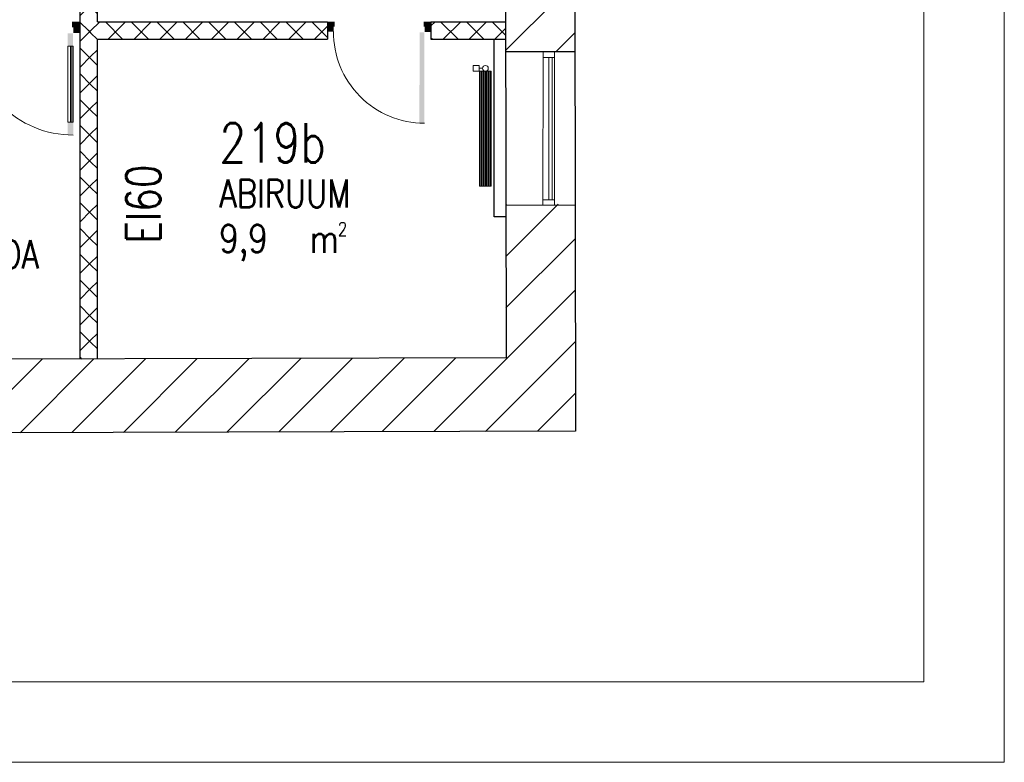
# Model space of a CAD drawing. Header units: millimetres. Extents: x 256092 to 341172, y 103077 to 145077.
# Tile 105 of 139: x 332601 to 341172, y 103077 to 109544. Entities that reach past the tile are written whole.
import ezdxf

# ---------------------------------------------------------------- set-up
doc = ezdxf.new("R2010")
doc.units = ezdxf.units.MM
doc.linetypes.add('3PK', pattern=[12, 4, -2, 0, -2, 0, -2, 0, -2])
doc.layers.get('0').update_dxf_attribs({"lineweight": 18})
for name, color, linetype, lineweight in [('0_Avatäited_Klaasitud-uks', 124, 'Continuous', 13), ('AVATÄIDE', 95, 'Continuous', 13), ('Kergplokk_', 84, 'Continuous', 25), ('SEINA VIIRUTUS', 8, 'Continuous', 18), ('UUS AVATÄIDE', 105, 'Continuous', 18)]:
    doc.layers.add(name, color=color, linetype=linetype, lineweight=lineweight)
for name, color, linetype in [('A8HNELIOT', 6, 'Continuous'), ('A8HNUMEROT', 6, 'Continuous'), ('A8HTXT', 3, 'Continuous'), ('PIPE-H1-COMPONENT-', 7, 'Continuous'), ('SEINAD', 7, 'Continuous'), ('TULETÕKE', 1, '3PK')]:
    doc.layers.add(name, color=color, linetype=linetype)
doc.styles.add('S', font='simplex', dxfattribs={"width": 0.8})
pattern_1 = [(45, (-1047627.23, 105532.54), (-224.5064, 224.5064), [])]
pattern_2 = [(45, (-3021365.05, 137950.32), (-112.2532015, 112.2532015), []), (135, (-3021365.05, 137950.32), (-112.2532015, -112.2532015), [])]

# ---------------------------------------------------------------- blocks, each defined once
blk = doc.blocks.new('A$C77986AB0')
at = {"layer": '0_Avatäited_Klaasitud-uks'}
for p, q in [((520.3, 1310.2), (730.8, 1309.1)), ((520.3, 1299.3), (730.8, 1298.2)), ((106.2, 80), (736.3, 81.1)), ((106.2, 69.1), (736.3, 70.2))]:
    blk.add_line(p, q, dxfattribs=at)
for points in [[(730.8, 1320.9), (730.7, 1275.5), (520.3, 1276.6), (520.4, 1322)], [(736.3, 58.4), (736.2, 103.8), (106.2, 102.7), (106.3, 57.3)]]:
    blk.add_lwpolyline(points, close=True, dxfattribs=at)
for centre, radius, start, end in [((813.9, 1298.4), 399.8, 183.24535, 275.02543), ((842.6, 57.4), 842.6, 89.56813, 180.03018)]:
    blk.add_arc(centre, radius, start, end, dxfattribs=at)
for points in [[(520.3, 1322), (414.1, 1322.3), (520.3, 1276.6), (414.7, 1275.7)], [(837.1, 1320.7), (730.8, 1320.9), (837.1, 1275.3), (731.4, 1274.3)], [(840.7, 1379.3), (840.6, 1322.7), (934.1, 1379.3), (934.1, 1322.7)], [(887.3, 1322.7), (887.3, 1312.6), (934.1, 1322.7), (934, 1312.5)], [(106.2, 57.4), (0, 57), (106.2, 102.7), (0.6, 103.6)], [(842.6, 58.6), (736.3, 58.4), (842.6, 104), (737, 105)], [(846.2, 0), (846.2, 56.6), (939.6, 0), (939.6, 56.6)], [(892.9, 56.6), (892.9, 66.7), (939.6, 56.6), (939.6, 66.8)]]:
    blk.add_solid(points, dxfattribs=at)
blk = doc.blocks.new('A$C666145C2')
at = {"layer": 'AVATÄIDE'}
blk.add_arc((97.6, 57.5), 843.4, 0, 90.46205, dxfattribs=at)
for points in [[(93.5, 957.5), (93.5, 900.9), (0, 957.5), (0, 900.9)], [(46.7, 900.9), (46.7, 890.7), (0, 900.9), (0, 890.7)], [(97, 58.7), (941, 57.5), (97, 104.1), (940.4, 104.1)], [(47.3, 56.6), (47.3, 66.8), (0.5, 56.6), (0.5, 66.8)], [(94, 0), (94, 56.6), (0.5, 0), (0.5, 56.6)]]:
    blk.add_solid(points, dxfattribs=at)
blk = doc.blocks.new('a8tila')
at = {"layer": 'A8HNELIOT', "color": 1, "style": 'S', "width": 0.8}
for s, height, p in [('m', 250, (803.5, -801.6)), ('2', 120, (1053.5, -651.6))]:
    blk.add_text(s, height=height, dxfattribs=at).set_placement(p)
at = {"layer": 'A8HNELIOT', "style": 'S', "width": 0.8}
blk.add_attdef('TILNEL', (0, -800), '', height=250, dxfattribs=at)
at = {"layer": 'A8HNUMEROT', "style": 'S', "width": 0.8}
blk.add_attdef('TILNUM', (0, 0), '', height=350, dxfattribs=at)
at = {"layer": 'A8HTXT', "style": 'S', "width": 0.8}
blk.add_attdef('TILTXT', (0, -400), '', height=250, dxfattribs=at)
blk = doc.blocks.new('*U139')
at = {"layer": 'PIPE-H1-COMPONENT-', "color": 1, "linetype": 'Continuous', "lineweight": 9}
for p, q in [((1771489.4, -17140.6, 517.5), (1771439.4, -17140.6, 517.5)), ((1771489.4, -17190.6, 517.5), (1771439.4, -17190.6, 517.5)), ((1771519.4, -17165.6, 517.5), (1771489.4, -17165.6, 517.5)), ((1771493.9, -18190.6, 550), (1771493.9, -17190.6, 550)), ((1771493.9, -17190.6, 550), (1771594.9, -17190.6, 550)), ((1771504, -17190.6, 550), (1771504, -18190.6, 550)), ((1771514.1, -17190.6, 550), (1771514.1, -18190.6, 550)), ((1771524.2, -17190.6, 550), (1771524.2, -18190.6, 550)), ((1771534.3, -17190.6, 550), (1771534.3, -18190.6, 550)), ((1771544.4, -17190.6, 550), (1771544.4, -18190.6, 550)), ((1771554.5, -17190.6, 550), (1771554.5, -18190.6, 550)), ((1771564.6, -17190.6, 550), (1771564.6, -18190.6, 550)), ((1771574.7, -17190.6, 550), (1771574.7, -18190.6, 550)), ((1771584.8, -17190.6, 550), (1771584.8, -18190.6, 550)), ((1771594.9, -17190.6, 550), (1771594.9, -18190.6, 550)), ((1771594.9, -18190.6, 550), (1771493.9, -18190.6, 550))]:
    blk.add_line(p, q, dxfattribs=at)
at = {"layer": 'PIPE-H1-COMPONENT-', "color": 7, "linetype": 'Continuous', "lineweight": 9}
blk.add_circle((1771544.4, -17165.6, 517.5), 25, dxfattribs=at)
at = {"layer": 'PIPE-H1-COMPONENT-', "color": 1, "linetype": 'Continuous', "lineweight": 9, "extrusion": (-1, 0, 0)}
for centre in [(1771439.4, -17165.6, 517.5), (1771489.4, -17165.6, 517.5)]:
    blk.add_ellipse(centre, major_axis=(0, -25), ratio=1, start_param=0, end_param=3.141593, dxfattribs=at)

msp = doc.modelspace()

# ---------------------------------------------------------------- hatches: boundary and pattern name
at = {"layer": 'Kergplokk_'}
h = msp.add_hatch(dxfattribs=at)
h.set_pattern_fill('ANSI37', color=256, scale=50)
h.set_pattern_definition(pattern_2)
edge = h.paths.add_edge_path()
edge.add_ellipse((332485, 112139.9), major_axis=(-1155.6, 0), ratio=0.345498, start_angle=123.77731, end_angle=133.29655, ccw=False)
edge.add_line((333127.5, 111808), (333127.5, 109451.4))
edge.add_line((333127.5, 109451.4), (333218.5, 109451.4))
edge.add_line((333218.5, 109451.4), (333218.5, 106589.4))
edge.add_line((333218.5, 106589.4), (333277.5, 106589.6))
edge.add_line((333277.5, 106589.6), (333277.5, 109375.9))
edge.add_line((333277.5, 109375.9), (335279.7, 109375.9))
edge.add_line((335279.7, 109375.9), (335279.7, 109525.9))
edge.add_line((335279.7, 109525.9), (333277.5, 109525.9))
edge.add_line((333277.5, 109525.9), (333277.5, 111849.3))
h = msp.add_hatch(dxfattribs=at)
h.set_pattern_fill('ANSI37', color=256, scale=50)
h.set_pattern_definition(pattern_2)
h.paths.add_polyline_path([(333218.5, 109451.4), (333127.5, 109451.4), (333127.5, 106589.1), (333218.5, 106589.4)])
h = msp.add_hatch(dxfattribs=at)
h.set_pattern_fill('ANSI37', color=256, scale=50)
h.set_pattern_definition(pattern_2)
h.paths.add_polyline_path([(336829.7, 109525.9), (336179.6, 109526), (336179.6, 109376), (336829.9, 109375.9)])
at = {"layer": 'SEINA VIIRUTUS'}
h = msp.add_hatch(dxfattribs=at)
h.set_pattern_fill('ANSI31', color=256, scale=100)
h.set_pattern_definition(pattern_1)
h.paths.add_polyline_path([(337430.6, 110905.2), (336827.6, 110903.4), (336827.9, 110703.2), (336828.8, 110703.2), (336828.8, 110103.2), (336830.1, 109263.6), (337433.1, 109265.4)])
h = msp.add_hatch(dxfattribs=at)
h.set_pattern_fill('ANSI31', color=256, scale=100)
h.set_pattern_definition(pattern_1)
h.paths.add_polyline_path([(327630.3, 106573.1), (327628.9, 107909.7), (327033.7, 107908), (327035.8, 105931), (337438.1, 105961.4), (337435.1, 107938.4), (336832.1, 107936.5), (336834.1, 106599.9)])

# ---------------------------------------------------------------- linework, layer by layer
at = {"linetype": 'ByBlock', "lineweight": 0, "ltscale": 0.1}
for points in [[(264071.7, 103076.8), (341171.7, 103076.8), (341171.7, 145076.8), (264071.7, 145076.8)], [(340471.7, 144376.8), (266171.7, 144376.8), (266171.7, 103776.8), (340471.7, 103776.8)]]:
    msp.add_lwpolyline(points, close=True, dxfattribs=at)
at = {"layer": 'Kergplokk_'}
for p, q in [((333127.5, 106589.1), (333127.5, 112137.7)), ((333277.5, 109525.9), (333277.5, 112137.7)), ((333277.5, 109525.9), (335279.7, 109525.9)), ((335279.7, 109525.9), (335279.7, 109375.9)), ((336179.7, 109525.9), (336829.7, 109525.9)), ((336179.7, 109525.9), (336179.7, 109375.9)), ((333277.5, 109375.9), (335279.7, 109375.9)), ((333277.5, 106589.6), (333277.5, 109375.9)), ((336179.7, 109375.9), (336829.9, 109375.9))]:
    msp.add_line(p, q, dxfattribs=at)
msp.add_lwpolyline([(336832.2, 107827), (336729.7, 107827), (336730.1, 109375.9)], dxfattribs=at)
at = {"layer": 'SEINAD'}
for p, q in [((337395.5, 134138.1), (337438.1, 105961.4)), ((336806.9, 124608), (336834.1, 106599.9)), ((337433.1, 109265.4), (336830.1, 109263.6)), ((337435.1, 107928.4), (336832.1, 107926.5)), ((336834.1, 106599.9), (327630.3, 106573.1)), ((337438.1, 105961.4), (327035.8, 105931))]:
    msp.add_line(p, q, dxfattribs=at)
at = {"layer": 'UUS AVATÄIDE'}
for p, q in [((337155.7, 107927.5), (337156.4, 109265.3, 0)), ((337156.4, 109265.3, 0), (337156.4, 109215.3, 0)), ((337156.4, 109215.3), (337256.4, 109215.2)), ((337206.4, 109215.2), (337205.8, 107975.9, 0)), ((337236.4, 109215.2), (337206.4, 109215.2)), ((337235.8, 107975.9, 0), (337236.4, 109215.2)), ((337255.7, 107927.5, 0), (337256.4, 109215.2)), ((337256.4, 109215.2), (337256.4, 109265.2)), ((337256.4, 109265.2), (337256.4, 109215.2)), ((337205.8, 107975.9), (337235.8, 107975.9))]:
    msp.add_line(p, q, dxfattribs=at)
at = {"layer": 'UUS AVATÄIDE', "extrusion": (0, 0, -1)}
for p, q in [((337256.4, 109265.2), (337156.4, 109265.3)), ((337156.4, 109215.3, 0), (337256.4, 109215.2, 0)), ((337155.8, 107976), (337155.7, 107927.5)), ((337155.7, 107927.5), (337255.7, 107927.5)), ((337255.7, 107927.5), (337155.7, 107927.5)), ((337255.8, 107975.9), (337155.8, 107976)), ((337255.7, 107927.5), (337255.8, 107975.9))]:
    msp.add_line(p, q, dxfattribs=at)

# ---------------------------------------------------------------- block references
at = {"layer": '0_Avatäited_Klaasitud-uks', "xscale": 1.050240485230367, "yscale": 1.050240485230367, "zscale": 1.050240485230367, "rotation": 89.99999999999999}
msp.add_blockref('A$C77986AB0', (333127.5, 108539.1), dxfattribs=at)
at = {"layer": 'A8HTXT'}
ref = msp.add_blockref('a8tila', (334338.2, 108300.1), dxfattribs=dict(at, xscale=0.9800000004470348, yscale=0.9800000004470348, zscale=0.9800000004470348))
ref.add_attrib('TILNUM', '219b', (334338.2, 108300.1), dxfattribs={"layer": 'A8HNUMEROT', "color": 1, "height": 343, "style": 'S', "width": 0.8})
ref.add_attrib('TILTXT', 'ABIRUUM', (334338.2, 107908.1), dxfattribs={"color": 1, "height": 245, "style": 'S', "width": 0.8})
ref.add_attrib('TILNEL', '9,9', (334338.2, 107516.1), dxfattribs={"layer": 'A8HNELIOT', "color": 1, "height": 245, "style": 'S', "width": 0.8})
ref = msp.add_blockref('a8tila', (331364.4, 107769.9), dxfattribs=dict(at, xscale=0.9800000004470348, yscale=0.9800000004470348, zscale=0.9800000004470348))
ref.add_attrib('TILNUM', '220', (331364.4, 107769.9), dxfattribs={"layer": 'A8HNUMEROT', "color": 1, "height": 343, "style": 'S', "width": 0.8})
ref.add_attrib('TILTXT', 'TREPIKODA', (331364.4, 107377.9), dxfattribs={"color": 1, "height": 245, "style": 'S', "width": 0.8})
ref.add_attrib('TILNEL', '15,6', (331364.4, 106985.9), dxfattribs={"layer": 'A8HNELIOT', "color": 1, "height": 245, "style": 'S', "width": 0.8})
at = {"layer": 'AVATÄIDE', "linetype": 'Continuous', "xscale": -0.9399280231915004, "yscale": 0.9399280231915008, "zscale": 0.9399280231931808, "rotation": 89.91678413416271}
msp.add_blockref('A$C666145C2', (336179.7, 109526.4), dxfattribs=at)
at = {"layer": 'PIPE-H1-COMPONENT-'}
msp.add_blockref('*U139', (-1434890, 126286.2, -550), dxfattribs=at)

# ---------------------------------------------------------------- texts
at = {"layer": 'TULETÕKE', "lineweight": 30, "ltscale": 50, "insert": (333527.2, 107593.4), "char_height": 300, "attachment_point": 1, "rotation": 90, "style": 'S'}
msp.add_mtext_dynamic_manual_height_columns('EI60', width=134490, gutter_width=1000, heights=[0], dxfattribs=at)

doc.saveas('drawing.dxf')
